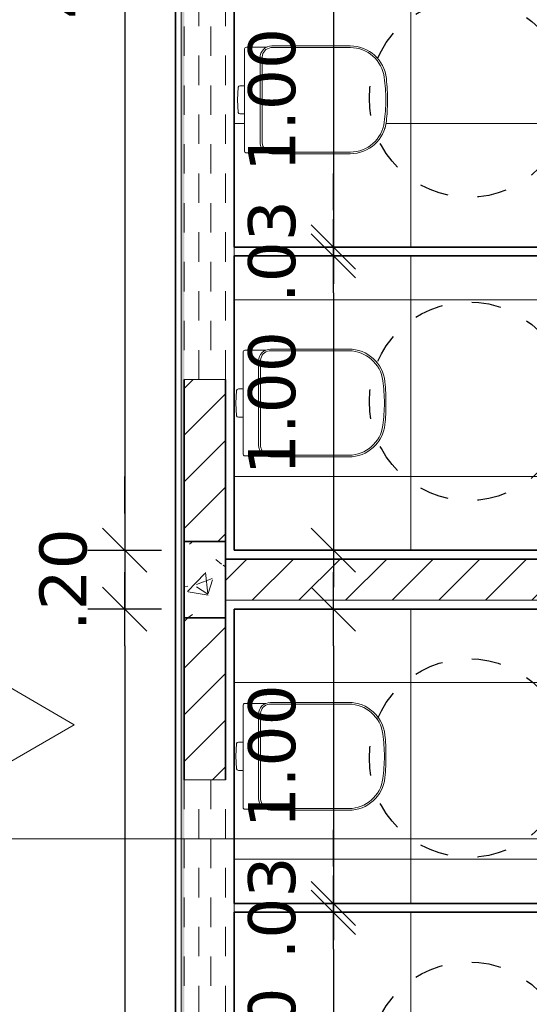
# Model space of a CAD drawing. Header units: millimetres. Extents: x -109 to 627, y -178 to 173.
# Tile 101 of 178: x 318.5 to 320.23, y -153.1 to -149.75. Entities that reach past the tile are written whole.
import ezdxf

# ---------------------------------------------------------------- set-up
doc = ezdxf.new("R2010")
doc.units = ezdxf.units.MM
doc.linetypes.add('ACAD_ISO03W100', pattern=[30, 12, -18])
doc.linetypes.add('Traço Curto', pattern=[0.0015300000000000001, 0.001, -0.0005300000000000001])
for name, color, linetype, lineweight in [('ARQ - ALVENARIA - OSSO', 2, 'Continuous', 35), ('ARQ - COTA_NÍVEL', 2, 'Continuous', 5), ('ARQ - DIVISORIA', 3, 'Continuous', 35), ('ARQ - JANELA', 2, 'Traço Curto', 5), ('ARQ - PAREDE VISTA', 4, 'Continuous', 9), ('ARQ - PAREDES_HACHURA', 9, 'Continuous', 35), ('ARQ - PAREDES_REVESTIMENTO', 3, 'Continuous', 35), ('ARQ - PILAR', 4, 'Continuous', 15), ('ARQ - PISO_HACHURA_SUPERFICIE', 9, 'Continuous', 5), ('ARQ - SIMBOLO_CORTE', 2, 'Continuous', 5), ('Equipamentos hidráulicos', 2, 'Continuous', 5)]:
    doc.layers.add(name, color=color, linetype=linetype, lineweight=lineweight)
doc.styles.add('FNDE Texto Cota 0100', font='verdana.ttf', dxfattribs={"height": 0.16})
doc.dimstyles.new('FNDE 1-0100', dxfattribs={"dimscale": 2.5, "dimtxt": 0.16, "dimasz": 0.05, "dimexe": 0.15, "dimexo": 0.15, "dimgap": 0.05, "dimtad": 1, "dimzin": 4, "dimdsep": 46, "dimtxsty": 'FNDE Texto Cota 0100', "dimblk": 'tic', "dimcen": 0.15, "dimdle": 0.15, "dimse1": 1, "dimse2": 1, "dimclrd": 251, "dimclre": 251, "dimclrt": 256, "dimaunit": 1, "dimadec": 3, "dimazin": 0, "dimtfac": 1, "dimtix": 1, "dimtmove": 2, "dimatfit": 3, "dimldrblk": 'tic', "dimfxl": 0.15, "dimtvp": 1, "dimtolj": 1, "dimtzin": 0, "dimarcsym": 0})
pattern_1 = [(45, (316.1256538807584, -147.1297512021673), (-0.07917545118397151, 0.07917545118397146), [])]

# ---------------------------------------------------------------- blocks, each defined once
blk = doc.blocks.new('Deca_Bacia Sanitaria Convencional Quadra_P_21 - P_21_Branco Gelo GE17-6219398-NÍVEL 1')
at = {"layer": 'Equipamentos hidráulicos'}
for p, q in [((3.208590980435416, -5.448609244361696), (3.136205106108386, -5.448609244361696)), ((3.132334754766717, -5.454218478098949), (3.132334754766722, -5.580116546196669)), ((3.110028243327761, -5.584875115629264), (3.107669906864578, -5.627928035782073)), ((3.132334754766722, -5.580116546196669), (3.116118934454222, -5.580116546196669)), ((3.132333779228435, -5.675739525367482), (3.132333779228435, -5.58011654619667)), ((3.107669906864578, -5.627928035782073), (3.110028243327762, -5.670980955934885)), ((3.116118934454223, -5.675739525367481), (3.132334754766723, -5.675739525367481)), ((3.132334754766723, -5.675739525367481), (3.13233475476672, -5.8016375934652)), ((3.138334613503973, -5.807637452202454), (3.208808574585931, -5.807637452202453))]:
    blk.add_line(p, q, dxfattribs=at)
for centre, radius, start, end in [((3.138334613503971, -5.454218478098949), 0.005999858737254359, 110.7889248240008, 180), ((3.494569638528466, -5.567928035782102), 0.1198788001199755, 31.51055371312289, 32.11174935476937), ((3.494569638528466, -5.567928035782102), 0.1198788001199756, 15.9421362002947, 19.02476090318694), ((3.116118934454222, -5.586393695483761), 0.006277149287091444, 90, 165.9999999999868), ((3.116118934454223, -5.66946237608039), 0.006277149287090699, 193.9999999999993, 269.9999999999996), ((3.138334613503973, -5.801637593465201), 0.005999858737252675, 179.9999999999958, 269.9999999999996)]:
    blk.add_arc(centre, radius, start, end, dxfattribs=at)
blk = doc.blocks.new('Deca_Shared_Assento_P_21 - AP_215_Branco Gelo GE17-6219380-NÍVEL 1')
at = {"layer": 'Equipamentos hidráulicos'}
for p, q in [((3.221139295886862, -5.450706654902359), (3.491569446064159, -5.450706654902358)), ((3.224783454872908, -5.445084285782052), (3.491340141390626, -5.445084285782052)), ((3.184704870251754, -5.771006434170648), (3.184704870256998, -5.485190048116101)), ((3.191803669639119, -5.482289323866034), (3.19180366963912, -5.773879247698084)), ((3.221139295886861, -5.80546191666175), (3.491569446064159, -5.80546191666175)), ((3.491321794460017, -5.811084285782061), (3.224811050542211, -5.811084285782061))]:
    blk.add_line(p, q, dxfattribs=at)
for centre, radius, start, end in [((3.224704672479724, -5.485084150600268), 0.03999994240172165, 89.88715229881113, 180.1516874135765), ((3.225342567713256, -5.484026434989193), 0.03358385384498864, 97.18985239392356, 177.035076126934), ((3.491593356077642, -5.568084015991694), 0.1229999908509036, 5.804606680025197, 90.1179523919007), ((3.491227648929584, -5.567458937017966), 0.1167360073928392, 7.454895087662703, 89.83226471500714), ((2.939232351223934, -5.639688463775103), 0.6734369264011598, 0.9873282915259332, 7.454895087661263), ((2.914709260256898, -5.628084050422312), 0.7029956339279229, 0.4218972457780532, 5.914510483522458), ((2.939232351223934, -5.616480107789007), 0.6734369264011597, 352.5451049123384, 359.0126717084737), ((2.914709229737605, -5.62808446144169), 0.7029956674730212, 354.0838877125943, 0.4219307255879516), ((3.491593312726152, -5.688084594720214), 0.1229999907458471, 269.8735214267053, 354.1862847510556), ((3.491227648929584, -5.688709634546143), 0.1167360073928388, 270.1677352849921, 352.5451049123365), ((3.224704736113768, -5.771084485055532), 0.03999994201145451, 179.8882001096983, 270.1522846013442), ((3.225342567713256, -5.772142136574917), 0.03358385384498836, 182.9649238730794, 262.8101476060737)]:
    blk.add_arc(centre, radius, start, end, dxfattribs=at)
blk = doc.blocks.new('JANELA BASCULANTE PRÁTICA DE REVIT - JANELA AÇO E VIDRO BASCULANTE 300X60-6372257-NÍVEL 1')
at = {"layer": 'ARQ - JANELA'}
for p, q in [((1.499999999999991, 0.07000000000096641), (-1.500000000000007, 0.07000000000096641)), ((-1.500000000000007, 0.07000000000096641), (-1.500000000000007, 0.02000000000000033)), ((1.499999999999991, 0.02000000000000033), (1.499999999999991, 0.07000000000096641)), ((-1.500000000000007, -0.02000000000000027), (-1.500000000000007, 0.01999999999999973)), ((-1.500000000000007, 0.01999999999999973), (1.499999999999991, 0.01999999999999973)), ((1.499999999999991, 0.01999999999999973), (1.499999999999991, -0.02000000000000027)), ((-1.500000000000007, -0.01999999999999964), (-1.500000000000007, -0.07)), ((1.499999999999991, -0.02000000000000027), (-1.500000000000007, -0.02000000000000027)), ((1.499999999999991, -0.07), (1.499999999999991, -0.01999999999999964)), ((-1.500000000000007, -0.07), (1.499999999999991, -0.07))]:
    blk.add_line(p, q, dxfattribs=at)
blk = doc.blocks.new('Deca_Bacia Sanitaria Convencional Quadra_P_21 - P_21_Branco Gelo GE17-6407791-NÍVEL 1')
at = {"layer": 'Equipamentos hidráulicos'}
for p, q in [((3.138334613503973, -4.248218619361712), (3.208808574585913, -4.248218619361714)), ((3.132334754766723, -4.380116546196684), (3.13233475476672, -4.254218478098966)), ((3.116118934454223, -4.380116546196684), (3.132334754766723, -4.380116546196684)), ((3.132333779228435, -4.380116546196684), (3.132333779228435, -4.475739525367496)), ((3.107669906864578, -4.427928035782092), (3.110028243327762, -4.38487511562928)), ((3.110028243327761, -4.470980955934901), (3.107669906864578, -4.427928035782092)), ((3.132334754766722, -4.475739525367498), (3.116118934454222, -4.475739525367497)), ((3.132334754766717, -4.601637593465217), (3.132334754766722, -4.475739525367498)), ((3.208590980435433, -4.607246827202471), (3.136205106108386, -4.607246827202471))]:
    blk.add_line(p, q, dxfattribs=at)
for centre, radius, start, end in [((3.138334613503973, -4.254218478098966), 0.005999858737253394, 90, 180), ((3.116118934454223, -4.386393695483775), 0.006277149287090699, 90, 166.0000000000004), ((3.116118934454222, -4.469462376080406), 0.006277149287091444, 193.999999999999, 269.9999999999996), ((3.494569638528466, -4.487928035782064), 0.1198788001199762, 340.975239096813, 344.0578638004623), ((3.494569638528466, -4.487928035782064), 0.1198788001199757, 327.8882506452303, 328.4894462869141), ((3.138334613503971, -4.601637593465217), 0.005999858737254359, 180, 249.2110751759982)]:
    blk.add_arc(centre, radius, start, end, dxfattribs=at)
blk = doc.blocks.new('Deca_Shared_Assento_P_21 - AP_215_Branco Gelo GE17-6407792-NÍVEL 1')
at = {"layer": 'Equipamentos hidráulicos'}
for p, q in [((3.491321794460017, -4.244771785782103), (3.224811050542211, -4.244771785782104)), ((3.221139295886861, -4.250394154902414), (3.491569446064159, -4.250394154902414)), ((3.184704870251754, -4.284849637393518), (3.184704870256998, -4.570666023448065)), ((3.191803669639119, -4.573566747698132), (3.19180366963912, -4.281976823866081)), ((3.221139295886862, -4.605149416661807), (3.491569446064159, -4.605149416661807)), ((3.224783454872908, -4.610771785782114), (3.491340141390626, -4.610771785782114))]:
    blk.add_line(p, q, dxfattribs=at)
for centre, radius, start, end in [((3.224704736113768, -4.284771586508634), 0.03999994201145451, 89.84771539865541, 180.1117998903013), ((3.491593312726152, -4.36777147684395), 0.1229999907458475, 5.813715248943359, 90.12647857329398), ((3.225342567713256, -4.283713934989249), 0.03358385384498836, 97.18985239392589, 177.0350761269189), ((3.491227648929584, -4.367146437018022), 0.1167360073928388, 7.454895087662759, 89.83226471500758), ((2.939232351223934, -4.439375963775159), 0.6734369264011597, 0.9873282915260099, 7.454895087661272), ((2.914709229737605, -4.427771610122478), 0.7029956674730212, 359.5780692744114, 5.916112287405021), ((2.939232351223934, -4.416167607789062), 0.6734369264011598, 352.5451049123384, 359.0126717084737), ((2.914709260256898, -4.427772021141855), 0.702995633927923, 354.0854895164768, 359.5781027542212), ((3.491593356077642, -4.487772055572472), 0.1229999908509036, 269.8820476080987, 354.1953933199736), ((3.491227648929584, -4.4883971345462), 0.1167360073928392, 270.1677352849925, 352.5451049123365), ((3.224704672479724, -4.570771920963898), 0.03999994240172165, 179.8483125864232, 270.1128477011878), ((3.225342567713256, -4.571829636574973), 0.03358385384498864, 182.9649238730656, 262.810147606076)]:
    blk.add_arc(centre, radius, start, end, dxfattribs=at)
blk = doc.blocks.new('Elevação - Nome da Vista e Número do Detalhe 01-790552-NÍVEL 1')
at = {"layer": 'ARQ - COTA_NÍVEL'}
for p, q in [((8.475416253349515e-05, 0.007484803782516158), (-0.00474392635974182, -0.0008787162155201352)), ((0.004913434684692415, -0.0008787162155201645), (8.475416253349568e-05, 0.007484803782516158)), ((-0.00474392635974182, -0.0008787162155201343), (0.004913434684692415, -0.0008787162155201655))]:
    blk.add_line(p, q, dxfattribs=at)
blk = doc.blocks.new('tic')
at = {"color": 251}
for p, q in [((0, -1.000000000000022), (0, 0.9999999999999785)), ((-1.000000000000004, 0), (0.9999999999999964, 0))]:
    blk.add_line(p, q, dxfattribs=at)
blk.add_line((-0.6000000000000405, -0.600000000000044), (0.6000000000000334, 0.600000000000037))
blk = doc.blocks.new('*D400')
at = {"color": 251, "lineweight": -2, "transparency": 16777216}
blk.add_line((318.8549818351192, -147.5825943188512), (318.8549818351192, -151.4315325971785), dxfattribs=at)
at = {"layer": 'Defpoints', "color": 0, "transparency": 16777216}
for p in [(319.22720791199, -147.4575943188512), (318.8549818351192, -151.5565325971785), (319.22720791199, -151.5565325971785)]:
    blk.add_point(p, dxfattribs=at)
at = {"color": 251, "lineweight": -2, "transparency": 16777216, "xscale": 0.125, "yscale": 0.125, "zscale": 0.125}
for p, rotation in [((318.8549818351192, -147.4575943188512), 90), ((318.8549818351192, -151.5565325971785), 270)]:
    blk.add_blockref('tic', p, dxfattribs=dict(at, rotation=rotation))
at = {"transparency": 16777216, "insert": (318.6467044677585, -149.5070634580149), "char_height": 0.16, "attachment_point": 5, "rotation": 90, "style": 'FNDE Texto Cota 0100'}
blk.add_mtext('\\A1;4.10', dxfattribs=at)
blk = doc.blocks.new('*D401')
at = {"color": 251, "lineweight": -2, "transparency": 16777216}
for p, q in [((318.8549818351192, -151.4315325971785), (318.8549818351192, -151.3065325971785)), ((318.8549818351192, -151.5565325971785), (318.8549818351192, -151.7564808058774)), ((318.8549818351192, -151.8814808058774), (318.8549818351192, -152.0064808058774))]:
    blk.add_line(p, q, dxfattribs=at)
at = {"layer": 'Defpoints', "color": 0, "transparency": 16777216}
for p in [(319.22720791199, -151.5565325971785), (318.8549818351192, -151.7564808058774), (319.22720791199, -151.7564808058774)]:
    blk.add_point(p, dxfattribs=at)
at = {"color": 251, "lineweight": -2, "transparency": 16777216, "xscale": 0.125, "yscale": 0.125, "zscale": 0.125}
for p, rotation in [((318.8549818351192, -151.5565325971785), 270), ((318.8549818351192, -151.7564808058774), 90)]:
    blk.add_blockref('tic', p, dxfattribs=dict(at, rotation=rotation))
at = {"transparency": 16777216, "insert": (318.6466507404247, -151.656506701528), "char_height": 0.16, "attachment_point": 5, "rotation": 90, "style": 'FNDE Texto Cota 0100'}
blk.add_mtext('\\A1;.20', dxfattribs=at)
blk = doc.blocks.new('*D402')
at = {"color": 251, "lineweight": -2, "transparency": 16777216}
blk.add_line((318.8549818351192, -151.8814808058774), (318.8549818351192, -155.7304190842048), dxfattribs=at)
at = {"layer": 'Defpoints', "color": 0, "transparency": 16777216}
for p in [(319.22720791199, -151.7564808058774), (318.8549818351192, -155.8554190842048), (319.22720791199, -155.8554190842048)]:
    blk.add_point(p, dxfattribs=at)
at = {"color": 251, "lineweight": -2, "transparency": 16777216, "xscale": 0.125, "yscale": 0.125, "zscale": 0.125}
for p, rotation in [((318.8549818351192, -151.7564808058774), 90), ((318.8549818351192, -155.8554190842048), 270)]:
    blk.add_blockref('tic', p, dxfattribs=dict(at, rotation=rotation))
at = {"transparency": 16777216, "insert": (318.6467044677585, -153.8059499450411), "char_height": 0.16, "attachment_point": 5, "rotation": 90, "style": 'FNDE Texto Cota 0100'}
blk.add_mtext('\\A1;4.10', dxfattribs=at)
blk = doc.blocks.new('*D408')
at = {"color": 251, "lineweight": -2, "transparency": 16777216}
blk.add_line((318.330117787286, -173.1259132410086), (318.330117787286, -129.9871519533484), dxfattribs=at)
at = {"layer": 'Defpoints', "color": 0, "transparency": 16777216}
for p in [(318.330117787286, -129.8621519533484), (319.0272597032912, -129.8621519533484), (319.0272597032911, -173.2509132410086)]:
    blk.add_point(p, dxfattribs=at)
at = {"color": 251, "lineweight": -2, "transparency": 16777216, "xscale": 0.125, "yscale": 0.125, "zscale": 0.125}
for p, rotation in [((318.330117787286, -129.8621519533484), 90), ((318.330117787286, -173.2509132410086), 270)]:
    blk.add_blockref('tic', p, dxfattribs=dict(at, rotation=rotation))
at = {"transparency": 16777216, "insert": (318.1217866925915, -151.5565325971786), "char_height": 0.16, "attachment_point": 5, "rotation": 90, "style": 'FNDE Texto Cota 0100'}
blk.add_mtext('\\A1;43.39', dxfattribs=at)
blk = doc.blocks.new('*D425')
at = {"color": 251, "lineweight": -2, "transparency": 16777216}
for p, q in [((319.5637793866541, -149.3720660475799), (319.5637793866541, -149.2470660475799)), ((319.5637793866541, -149.4970660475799), (319.5637793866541, -149.5270582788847)), ((319.5637793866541, -149.6520582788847), (319.5637793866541, -149.7770582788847))]:
    blk.add_line(p, q, dxfattribs=at)
at = {"layer": 'Defpoints', "color": 0, "transparency": 16777216}
for p in [(319.22720791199, -149.4970660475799), (319.22720791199, -149.5270582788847), (319.5637793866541, -149.5270582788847)]:
    blk.add_point(p, dxfattribs=at)
at = {"color": 251, "lineweight": -2, "transparency": 16777216, "xscale": 0.125, "yscale": 0.125, "zscale": 0.125}
for p, rotation in [((319.5637793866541, -149.4970660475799), 270), ((319.5637793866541, -149.5270582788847), 90)]:
    blk.add_blockref('tic', p, dxfattribs=dict(at, rotation=rotation))
at = {"transparency": 16777216, "insert": (319.3554482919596, -149.5120621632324), "char_height": 0.16, "attachment_point": 5, "rotation": 90, "style": 'FNDE Texto Cota 0100'}
blk.add_mtext('\\A1;.03', dxfattribs=at)
blk = doc.blocks.new('*D426')
at = {"color": 251, "lineweight": -2, "transparency": 16777216}
blk.add_line((319.5637793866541, -149.6520582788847), (319.5637793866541, -150.4017993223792), dxfattribs=at)
at = {"layer": 'Defpoints', "color": 0, "transparency": 16777216}
for p in [(319.22720791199, -149.5270582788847), (319.22720791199, -150.5267993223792), (319.5637793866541, -150.5267993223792)]:
    blk.add_point(p, dxfattribs=at)
at = {"color": 251, "lineweight": -2, "transparency": 16777216, "xscale": 0.125, "yscale": 0.125, "zscale": 0.125}
for p, rotation in [((319.5637793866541, -149.5270582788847), 90), ((319.5637793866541, -150.5267993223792), 270)]:
    blk.add_blockref('tic', p, dxfattribs=dict(at, rotation=rotation))
at = {"transparency": 16777216, "insert": (319.3555020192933, -150.026928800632), "char_height": 0.16, "attachment_point": 5, "rotation": 90, "style": 'FNDE Texto Cota 0100'}
blk.add_mtext('\\A1;1.00', dxfattribs=at)
blk = doc.blocks.new('*D427')
at = {"color": 251, "lineweight": -2, "transparency": 16777216}
for p, q in [((319.5637793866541, -150.4017993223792), (319.5637793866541, -150.2767993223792)), ((319.5637793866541, -150.5267993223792), (319.5637793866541, -150.556791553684)), ((319.5637793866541, -150.681791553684), (319.5637793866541, -150.806791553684))]:
    blk.add_line(p, q, dxfattribs=at)
at = {"layer": 'Defpoints', "color": 0, "transparency": 16777216}
for p in [(319.22720791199, -150.5267993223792), (319.22720791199, -150.556791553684), (319.5637793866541, -150.556791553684)]:
    blk.add_point(p, dxfattribs=at)
at = {"color": 251, "lineweight": -2, "transparency": 16777216, "xscale": 0.125, "yscale": 0.125, "zscale": 0.125}
for p, rotation in [((319.5637793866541, -150.5267993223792), 270), ((319.5637793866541, -150.556791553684), 90)]:
    blk.add_blockref('tic', p, dxfattribs=dict(at, rotation=rotation))
at = {"transparency": 16777216, "insert": (319.3554482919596, -150.5417954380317), "char_height": 0.16, "attachment_point": 5, "rotation": 90, "style": 'FNDE Texto Cota 0100'}
blk.add_mtext('\\A1;.03', dxfattribs=at)
blk = doc.blocks.new('*D428')
at = {"color": 251, "lineweight": -2, "transparency": 16777216}
blk.add_line((319.5637793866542, -150.681791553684), (319.5637793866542, -151.4315325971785), dxfattribs=at)
at = {"layer": 'Defpoints', "color": 0, "transparency": 16777216}
for p in [(319.22720791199, -150.556791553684), (319.22720791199, -151.5565325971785), (319.5637793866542, -151.5565325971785)]:
    blk.add_point(p, dxfattribs=at)
at = {"color": 251, "lineweight": -2, "transparency": 16777216, "xscale": 0.125, "yscale": 0.125, "zscale": 0.125}
for p, rotation in [((319.5637793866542, -150.556791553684), 90), ((319.5637793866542, -151.5565325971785), 270)]:
    blk.add_blockref('tic', p, dxfattribs=dict(at, rotation=rotation))
at = {"transparency": 16777216, "insert": (319.3555020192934, -151.0566620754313), "char_height": 0.16, "attachment_point": 5, "rotation": 90, "style": 'FNDE Texto Cota 0100'}
blk.add_mtext('\\A1;1.00', dxfattribs=at)
blk = doc.blocks.new('*D429')
at = {"color": 251, "lineweight": -2, "transparency": 16777216}
blk.add_line((319.5637793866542, -151.8814808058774), (319.5637793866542, -152.6312218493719), dxfattribs=at)
at = {"layer": 'Defpoints', "color": 0, "transparency": 16777216}
for p in [(319.22720791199, -151.7564808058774), (319.22720791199, -152.7562218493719), (319.5637793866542, -152.7562218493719)]:
    blk.add_point(p, dxfattribs=at)
at = {"color": 251, "lineweight": -2, "transparency": 16777216, "xscale": 0.125, "yscale": 0.125, "zscale": 0.125}
for p, rotation in [((319.5637793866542, -151.7564808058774), 90), ((319.5637793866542, -152.7562218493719), 270)]:
    blk.add_blockref('tic', p, dxfattribs=dict(at, rotation=rotation))
at = {"transparency": 16777216, "insert": (319.3555020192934, -152.2563513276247), "char_height": 0.16, "attachment_point": 5, "rotation": 90, "style": 'FNDE Texto Cota 0100'}
blk.add_mtext('\\A1;1.00', dxfattribs=at)
blk = doc.blocks.new('*D430')
at = {"color": 251, "lineweight": -2, "transparency": 16777216}
for p, q in [((319.5637793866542, -152.6312218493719), (319.5637793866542, -152.5062218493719)), ((319.5637793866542, -152.7562218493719), (319.5637793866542, -152.7862140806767)), ((319.5637793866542, -152.9112140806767), (319.5637793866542, -153.0362140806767))]:
    blk.add_line(p, q, dxfattribs=at)
at = {"layer": 'Defpoints', "color": 0, "transparency": 16777216}
for p in [(319.22720791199, -152.7562218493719), (319.22720791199, -152.7862140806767), (319.5637793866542, -152.7862140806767)]:
    blk.add_point(p, dxfattribs=at)
at = {"color": 251, "lineweight": -2, "transparency": 16777216, "xscale": 0.125, "yscale": 0.125, "zscale": 0.125}
for p, rotation in [((319.5637793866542, -152.7562218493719), 270), ((319.5637793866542, -152.7862140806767), 90)]:
    blk.add_blockref('tic', p, dxfattribs=dict(at, rotation=rotation))
at = {"transparency": 16777216, "insert": (319.3554482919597, -152.7712179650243), "char_height": 0.16, "attachment_point": 5, "rotation": 90, "style": 'FNDE Texto Cota 0100'}
blk.add_mtext('\\A1;.03', dxfattribs=at)
blk = doc.blocks.new('*D431')
at = {"color": 251, "lineweight": -2, "transparency": 16777216}
blk.add_line((319.5637793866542, -152.9112140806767), (319.5637793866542, -153.6609551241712), dxfattribs=at)
at = {"layer": 'Defpoints', "color": 0, "transparency": 16777216}
for p in [(319.22720791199, -152.7862140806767), (319.22720791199, -153.7859551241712), (319.5637793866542, -153.7859551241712)]:
    blk.add_point(p, dxfattribs=at)
at = {"color": 251, "lineweight": -2, "transparency": 16777216, "xscale": 0.125, "yscale": 0.125, "zscale": 0.125}
for p, rotation in [((319.5637793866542, -152.7862140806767), 90), ((319.5637793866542, -153.7859551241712), 270)]:
    blk.add_blockref('tic', p, dxfattribs=dict(at, rotation=rotation))
at = {"transparency": 16777216, "insert": (319.3555020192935, -153.286084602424), "char_height": 0.16, "attachment_point": 5, "rotation": 90, "style": 'FNDE Texto Cota 0100'}
blk.add_mtext('\\A1;1.00', dxfattribs=at)

msp = doc.modelspace()

# ---------------------------------------------------------------- hatches: boundary and pattern name
at = {"layer": 'ARQ - PAREDES_HACHURA'}
h = msp.add_hatch(color=256, dxfattribs=at)
h.paths.add_polyline_path([(319.0572519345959, -173.2209210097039), (319.0572519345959, -172.5310996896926), (319.0472545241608, -172.5310996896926), (319.0472545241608, -173.2209210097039)], flags=0)
h.paths.add_polyline_path([(319.0572519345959, -169.5318963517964), (319.0572519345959, -168.1722485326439), (319.0472545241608, -168.1722485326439), (319.0472545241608, -169.5318963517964)], flags=0)
h.paths.add_polyline_path([(319.0572519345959, -165.1726891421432), (319.0571667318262, -163.9330102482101), (319.0472545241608, -163.9333267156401), (319.0472545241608, -165.1726891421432)], flags=0)
h.paths.add_polyline_path([(319.0472545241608, -160.9337871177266), (319.0572519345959, -160.9337871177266), (319.0572519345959, -159.5750570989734), (319.0472545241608, -159.5750570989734), (319.0472545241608, -160.3842460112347)], flags=0)
h.paths.add_polyline_path([(319.0572519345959, -156.57583396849), (319.0572519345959, -155.8854113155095), (319.0572519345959, -146.7377967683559), (319.0472545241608, -146.7377967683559), (319.0472545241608, -156.57583396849)], flags=0)
h.paths.add_polyline_path([(319.0572519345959, -143.7375855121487), (319.0572519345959, -142.3779376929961), (319.0472545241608, -142.3779376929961), (319.0472545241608, -143.7375855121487)], flags=0)
h.paths.add_polyline_path([(319.0472545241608, -139.3796866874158), (319.0572519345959, -139.3796866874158), (319.0572519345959, -138.6898653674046), (319.0472545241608, -138.6898653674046), (319.0472545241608, -138.8598213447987)], flags=0)
h = msp.add_hatch(dxfattribs=at)
h.set_pattern_fill('FP_6', color=256, scale=0.9997410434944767, style=0, pattern_type=2)
h.set_pattern_definition(pattern_1)
h.paths.add_polyline_path([(319.0572519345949, -151.5265403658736), (319.197215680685, -151.5265403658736), (319.197215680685, -150.9766827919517), (319.0572519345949, -150.9766827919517)], flags=0)
h.paths.add_polyline_path([(319.0572519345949, -147.9774596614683), (319.197215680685, -147.9774596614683), (319.197215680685, -147.4276020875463), (319.0572519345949, -147.4276020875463)], flags=0)
h = msp.add_hatch(dxfattribs=at)
h.set_pattern_fill('FP_6', color=256, scale=0.9997410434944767, style=0, pattern_type=2)
h.set_pattern_definition(pattern_1)
h.paths.add_polyline_path([(319.1972156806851, -151.7264885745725), (322.096464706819, -151.7264885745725), (322.096464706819, -151.5865248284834), (319.1972156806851, -151.5865248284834), (319.1972156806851, -151.726038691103)], flags=0)
h = msp.add_hatch(dxfattribs=at)
h.set_pattern_fill('FP_6', color=256, scale=0.9997410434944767, style=0, pattern_type=2)
h.set_pattern_definition(pattern_1)
h.paths.add_polyline_path([(319.0812933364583, -155.8854113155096), (319.1972156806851, -155.8854113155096), (319.1972156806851, -155.3355537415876), (319.0572519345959, -155.3355537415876), (319.0572519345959, -155.8854113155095)], flags=0)
h.paths.add_polyline_path([(319.0572519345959, -152.3363306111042), (319.1972156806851, -152.3363306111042), (319.1972156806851, -151.7864730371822), (319.0572519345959, -151.7864730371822)], flags=0)
at = {"layer": 'ARQ - PILAR'}
h = msp.add_hatch(dxfattribs=at)
h.set_pattern_fill('FP_1', color=256, scale=0.9997410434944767, style=0, pattern_type=2)
h.set_pattern_definition([(49.99999999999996, (316.1256538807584, -147.1297512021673), (0.5462905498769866, -0.04729538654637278), [0.05698523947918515, -0.6288371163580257]), (355, (316.1256538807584, -147.1297512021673), (-0.1054013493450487, 0.5732220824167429), [0.04598808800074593, -0.5028697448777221]), (100.451, (316.171641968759, -147.1337501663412), (0.4408404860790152, 0.5255719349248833), [0.04898731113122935, -0.5338617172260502]), (46.184, (316.1256538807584, -146.9777905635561), (0.8129122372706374, -0.1260280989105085), [0.08597772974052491, -0.9427558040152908]), (96.63599999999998, (316.1936362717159, -146.9877879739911), (0.7118101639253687, 0.7420596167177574), [0.07298109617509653, -0.8007925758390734]), (351.184, (316.1256538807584, -146.9777905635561), (0.7120447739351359, 0.7424237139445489), [0.0689821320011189, -0.7538047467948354]), (21, (316.2016342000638, -147.0157807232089), (0.4548672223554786, -0.3062123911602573), [0.05698523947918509, -0.628837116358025]), (326, (316.2016342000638, -147.0157807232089), (0.1857174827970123, 0.5524509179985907), [0.04598808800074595, -0.5028697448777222]), (71.45100000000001, (316.2396243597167, -147.0407742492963), (0.6403701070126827, 0.2459518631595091), [0.04898731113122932, -0.5338617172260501]), (37.49999999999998, (316.1256538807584, -147.1297512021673), (0.00920361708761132, 0.2540508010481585), [0.02499352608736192, -0.4718777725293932, 0.02499352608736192, -0.4848744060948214, -0.5048692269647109]), (37.49999999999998, (316.1256538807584, -147.1297512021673), (0.00920361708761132, 0.2540508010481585), [-1.006739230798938, 0.02499352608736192, -0.4798757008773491]), (7.49999999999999, (316.1256538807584, -147.1297512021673), (0.2004088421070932, 0.3006603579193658), [0.02499352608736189, -0.2659311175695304, 0.02499352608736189, -0.4598808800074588, -0.1919502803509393]), (7.49999999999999, (316.1256538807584, -147.1297512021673), (0.2004088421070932, 0.3006603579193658), [-0.7757990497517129, 0.02499352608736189, -0.1669567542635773]), (327.5, (315.9556979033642, -147.1297512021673), (0.4063776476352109, -0.0170731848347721), [0.02499352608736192, -0.1649572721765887, 0.02499352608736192, -0.5688526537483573, -0.7887956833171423]), (327.5, (315.9556979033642, -147.1297512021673), (0.4063776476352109, -0.0170731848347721), [-0.7847967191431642, 0.02499352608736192, -0.7638021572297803]), (317.5, (315.8797175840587, -147.1297512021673), (0.4438836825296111, 0.07598815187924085), [0.02499352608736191, -0.2229422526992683, 0.02499352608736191, -0.3699041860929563, -0.559854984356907]), (317.5, (315.8797175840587, -147.1297512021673), (0.4438836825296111, 0.07598815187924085), [-0.6418337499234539, 0.02499352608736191, -0.5348614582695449])])
h.paths.add_polyline_path([(319.1972156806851, -151.7864730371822), (319.197215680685, -151.5265403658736), (319.0572519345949, -151.5265403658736), (319.0572519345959, -151.7864730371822), (319.0812933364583, -151.7864730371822)], flags=0)
at = {"layer": 'ARQ - PISO_HACHURA_SUPERFICIE'}
h = msp.add_hatch(dxfattribs=at)
h.set_pattern_fill('FP_5', color=256, scale=0.9997410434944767, style=0, pattern_type=2)
h.set_pattern_definition([(0, (322.2260737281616, -149.5071354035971), (0, 0.5998446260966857), []), (90, (322.2260737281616, -149.5071354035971), (-0.5998446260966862, 3.672989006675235e-17), [])])
h.paths.add_polyline_path([(319.2272079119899, -151.5565325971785), (321.2266899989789, -151.5556756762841), (321.2266899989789, -150.556791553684), (319.2272079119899, -150.556791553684), (319.2272079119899, -151.5265403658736)], flags=0)
h.paths.add_polyline_path([(319.3496022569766, -151.2394584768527), (319.3406760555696, -151.2384675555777), (319.3321961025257, -151.235934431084), (319.2610468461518, -151.235934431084), (319.2571774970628, -151.2303266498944), (319.2571774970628, -151.1044611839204), (319.2382806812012, -151.1038576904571), (319.2348767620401, -151.0997038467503), (319.2325190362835, -151.0566620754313), (319.2348767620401, -151.0136203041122), (319.2395897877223, -151.0090156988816), (319.2409658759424, -151.0088629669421), (319.2571774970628, -151.0088629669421), (319.2573818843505, -150.8814450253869), (319.2616233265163, -150.8772035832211), (319.2631758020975, -150.8769991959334), (319.3336315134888, -150.8769991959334), (319.3407030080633, -150.8745380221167), (319.3496298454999, -150.8735532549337), (319.6229367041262, -150.8743839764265), (319.6459368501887, -150.8771671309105), (319.6740309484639, -150.8879242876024), (319.7008514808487, -150.9076925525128), (319.71989610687, -150.9308807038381), (319.7319934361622, -150.9547341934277), (319.7387082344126, -150.9844553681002), (319.741614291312, -151.0228216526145), (319.7422773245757, -151.0656879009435), (319.7413477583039, -151.0953487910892), (319.7385233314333, -151.1296180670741), (319.7320000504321, -151.1582593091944), (319.7183972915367, -151.1850916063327), (319.6986865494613, -151.2078181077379), (319.6740475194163, -151.225078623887), (319.6451763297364, -151.235934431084), (319.6160715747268, -151.2394584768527)], flags=0)
h.paths.add_polyline_path([(319.228081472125, -150.5267993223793), (321.2266899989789, -150.5267993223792), (321.2266899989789, -149.5270582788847), (319.2272079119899, -149.5270582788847), (319.2272079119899, -150.5267993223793)], flags=0)
h.paths.add_polyline_path([(319.3546009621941, -150.2097252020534), (319.3456747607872, -150.2087342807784), (319.3371948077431, -150.2062011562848), (319.2660455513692, -150.2062011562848), (319.2621762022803, -150.200593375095), (319.2621762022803, -150.0747279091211), (319.2432793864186, -150.0741244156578), (319.2398754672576, -150.069970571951), (319.237517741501, -150.026928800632), (319.2398754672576, -149.9838870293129), (319.2445884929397, -149.9792824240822), (319.2459645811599, -149.9791296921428), (319.2621762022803, -149.9791296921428), (319.2623805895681, -149.8517117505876), (319.2666220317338, -149.8474703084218), (319.2681745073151, -149.8472659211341), (319.3386302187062, -149.8472659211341), (319.3457017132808, -149.8448047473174), (319.3546285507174, -149.8438199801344), (319.6279354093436, -149.8446507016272), (319.6509355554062, -149.8474338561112), (319.6790296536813, -149.858191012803), (319.7058501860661, -149.8779592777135), (319.7248948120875, -149.9011474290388), (319.7369921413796, -149.9250009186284), (319.7437069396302, -149.9547220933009), (319.7466129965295, -149.9930883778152), (319.7472760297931, -150.0359546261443), (319.7456226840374, -150.0747279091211), (319.7435220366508, -150.0998847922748), (319.7369987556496, -150.128526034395), (319.7233959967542, -150.1553583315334), (319.7036852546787, -150.1780848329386), (319.6790462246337, -150.1953453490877), (319.6501750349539, -150.2062011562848), (319.6210702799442, -150.2097252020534)], flags=0)
h.paths.add_polyline_path([(319.2272079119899, -149.4970660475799), (321.2266899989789, -149.4970660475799), (321.2266899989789, -148.4973250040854), (319.2272079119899, -148.4973250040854), (319.2272079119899, -149.4906931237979)], flags=0)
h.paths.add_polyline_path([(319.5056962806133, -149.1799919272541), (319.3546009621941, -149.1799919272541), (319.3456747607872, -149.179001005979), (319.3371948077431, -149.1764678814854), (319.2660455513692, -149.1764678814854), (319.2621762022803, -149.1708601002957), (319.2621762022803, -149.0449946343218), (319.2432793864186, -149.0443911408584), (319.2398754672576, -149.0402372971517), (319.237517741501, -148.9971955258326), (319.2398754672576, -148.9541537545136), (319.2445884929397, -148.9495491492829), (319.2459645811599, -148.9493964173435), (319.2621762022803, -148.9493795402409), (319.2623805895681, -148.8219784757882), (319.2666220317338, -148.8177370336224), (319.2681745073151, -148.8175326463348), (319.3386302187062, -148.8175326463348), (319.3457017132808, -148.8150714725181), (319.3546285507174, -148.8140867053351), (319.6279354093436, -148.8149174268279), (319.6509355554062, -148.8177005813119), (319.6790296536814, -148.8284577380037), (319.7058501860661, -148.8482260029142), (319.7248948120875, -148.8714141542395), (319.7369921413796, -148.8952676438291), (319.7437069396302, -148.9249888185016), (319.7466129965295, -148.9633551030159), (319.7472760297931, -149.006221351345), (319.7456226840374, -149.0449946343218), (319.7435220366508, -149.0701515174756), (319.7369987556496, -149.0987927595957), (319.7233959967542, -149.1256250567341), (319.7036852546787, -149.1483515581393), (319.6790462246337, -149.1656120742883), (319.650175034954, -149.1764678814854), (319.6210702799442, -149.1799919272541)], flags=0)
h.paths.add_polyline_path([(319.9300992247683, -148.4673327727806), (321.2266899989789, -148.4673327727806), (321.2266899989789, -147.4575943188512), (319.2272079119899, -147.4575943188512), (319.2272079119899, -148.4673327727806)], flags=0)
h.paths.add_polyline_path([(319.6160899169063, -148.1502586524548), (319.3496022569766, -148.1502586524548), (319.3406760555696, -148.1492677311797), (319.3321961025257, -148.1467346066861), (319.2610468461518, -148.1467346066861), (319.2571774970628, -148.1411268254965), (319.2571774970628, -148.0152613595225), (319.2382806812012, -148.0146578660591), (319.2348767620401, -148.0105040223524), (319.2325190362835, -147.9674622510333), (319.2348767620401, -147.9244204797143), (319.2395897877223, -147.9198158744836), (319.2409658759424, -147.9196631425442), (319.2571774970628, -147.9196631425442), (319.2573818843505, -147.7922452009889), (319.2616233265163, -147.7880037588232), (319.2631758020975, -147.7877993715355), (319.3336315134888, -147.7877993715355), (319.3407030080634, -147.7853381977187), (319.3496298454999, -147.7843534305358), (319.6229367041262, -147.7851841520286), (319.6459368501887, -147.7879673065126), (319.6740309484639, -147.7987244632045), (319.7008514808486, -147.8184927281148), (319.71989610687, -147.8416808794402), (319.7322710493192, -147.8667523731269), (319.7387082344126, -147.8952555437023), (319.741614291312, -147.9336218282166), (319.7422773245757, -147.9764880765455), (319.74062397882, -148.0152613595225), (319.7385233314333, -148.0404182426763), (319.7320000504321, -148.0690594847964), (319.7183972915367, -148.0958917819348), (319.6986865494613, -148.1186182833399), (319.6740475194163, -148.135878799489), (319.6451763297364, -148.1467346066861), (319.6256873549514, -148.1490958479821)], flags=0)
h.paths.add_polyline_path([(324.3008937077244, -149.1321605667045), (324.3008937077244, -148.6822770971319), (324.3346349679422, -148.6822770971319), (324.3346349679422, -149.8069857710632), (325.2256541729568, -149.8069857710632), (325.2256541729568, -149.7569987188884), (325.2306528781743, -149.7569987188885), (325.2306528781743, -149.752000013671), (325.2156567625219, -149.752000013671), (325.2156567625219, -149.7370038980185), (324.4458561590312, -149.7370038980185), (324.4458561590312, -149.7020129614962), (325.2156567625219, -149.7020129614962), (325.2156567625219, -148.9022201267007), (325.2306528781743, -148.9022201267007), (325.2306528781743, -148.8872240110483), (325.2456489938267, -148.8872240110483), (325.2456489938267, -148.9022201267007), (325.2556464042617, -148.9022201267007), (325.2556464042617, -148.8572317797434), (325.2256541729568, -148.8572317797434), (325.2256541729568, -147.4575943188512), (321.2566822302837, -147.4580375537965), (321.2566822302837, -151.5565325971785), (322.096464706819, -151.5565325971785), (322.276418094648, -151.5565325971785), (322.276418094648, -149.1321605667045)])
h = msp.add_hatch(dxfattribs=at)
h.set_pattern_fill('FP_4', color=256, scale=0.9997410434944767, style=0, pattern_type=2)
h.set_pattern_definition([(0, (322.2260737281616, -153.8060218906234), (0, 0.5998446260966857), []), (90, (322.2260737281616, -153.8060218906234), (-0.5998446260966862, 3.672989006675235e-17), [])])
h.paths.add_polyline_path([(321.2266899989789, -155.8554190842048), (321.2266899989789, -154.8456806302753), (319.2272079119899, -154.8456806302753), (319.2272079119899, -155.8554190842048), (319.9300992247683, -155.8554190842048)])
h.paths.add_polyline_path([(319.6160715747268, -155.5286599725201), (319.3496298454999, -155.5286599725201), (319.3407030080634, -155.5276752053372), (319.3322210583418, -155.5252140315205), (319.2601766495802, -155.5244104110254), (319.2571774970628, -155.5192157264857), (319.2571774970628, -155.3933502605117), (319.2382806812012, -155.3927467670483), (319.2348767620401, -155.3885929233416), (319.2325190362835, -155.3455511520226), (319.2348767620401, -155.3025093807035), (319.2395897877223, -155.2979047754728), (319.2409658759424, -155.2977520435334), (319.2571774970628, -155.2977520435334), (319.2573516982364, -155.1704514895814), (319.2610468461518, -155.1662787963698), (319.3334139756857, -155.1662787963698), (319.3406760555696, -155.1637456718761), (319.3496022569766, -155.1627547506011), (319.6160899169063, -155.1627547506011), (319.645954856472, -155.1663731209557), (319.6740475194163, -155.1771346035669), (319.7009650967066, -155.1970222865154), (319.7183972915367, -155.2171216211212), (319.7326199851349, -155.2464991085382), (319.7386806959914, -155.2732860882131), (319.7413477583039, -155.3068644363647), (319.7422773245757, -155.3467195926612), (319.741614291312, -155.3793915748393), (319.7385233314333, -155.4188296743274), (319.7317730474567, -155.4479135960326), (319.7183865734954, -155.4743090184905), (319.6958621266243, -155.4990004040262), (319.6740309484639, -155.5142889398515), (319.6445490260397, -155.5252140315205), (319.6160899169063, -155.5286577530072)], flags=16)
h.paths.add_polyline_path([(321.2266899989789, -154.8156883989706), (321.2266899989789, -153.815947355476), (319.2272079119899, -153.8159473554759), (319.2272079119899, -154.8156883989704), (320.5776464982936, -154.8156883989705)])
h.paths.add_polyline_path([(319.3546285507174, -154.4989266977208), (319.3457017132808, -154.4979419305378), (319.3372197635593, -154.4954807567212), (319.2651753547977, -154.4946771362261), (319.2621762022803, -154.4894824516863), (319.2621762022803, -154.3636169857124), (319.2432793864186, -154.363013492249), (319.2398754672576, -154.3588596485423), (319.237517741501, -154.3158178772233), (319.2398754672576, -154.2727761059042), (319.2445884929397, -154.2681715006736), (319.2459645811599, -154.2680187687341), (319.2621762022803, -154.2680187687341), (319.2623504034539, -154.1407182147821), (319.2660455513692, -154.1365455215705), (319.3384126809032, -154.1365455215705), (319.3456747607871, -154.1340123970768), (319.3546009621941, -154.1330214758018), (319.6210886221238, -154.1330214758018), (319.6509535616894, -154.1366398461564), (319.6790462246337, -154.1474013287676), (319.7059638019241, -154.1672890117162), (319.7233959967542, -154.1873883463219), (319.7376186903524, -154.2167658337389), (319.7436794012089, -154.2435528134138), (319.7463464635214, -154.2771311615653), (319.7472760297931, -154.3169863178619), (319.7456391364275, -154.362515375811), (319.7435220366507, -154.389096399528), (319.7367717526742, -154.4181803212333), (319.723385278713, -154.4445757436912), (319.7036711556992, -154.4672990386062), (319.6790296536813, -154.4845556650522), (319.6495477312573, -154.4954807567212), (319.6210702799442, -154.4989266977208), (319.5056962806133, -154.4989266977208)], flags=16)
h.paths.add_polyline_path([(325.2556464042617, -154.4557816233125), (325.2556464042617, -154.4257893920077), (325.2456489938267, -154.4257893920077), (325.2456489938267, -154.4557816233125)])
h.paths.add_polyline_path([(321.2262489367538, -153.7859551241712), (321.2266899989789, -153.7859551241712), (321.2266899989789, -152.7862140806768), (319.2272079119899, -152.7862140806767), (319.2272079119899, -153.7859551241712), (321.1975713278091, -153.7859551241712)])
h.paths.add_polyline_path([(325.2556464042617, -153.5710107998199), (325.2556464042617, -153.5560146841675), (325.2456489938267, -153.5560146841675), (325.2456489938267, -153.5710107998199)])
h.paths.add_polyline_path([(319.3546285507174, -153.4691934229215), (319.3457017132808, -153.4682086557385), (319.3372197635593, -153.4657474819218), (319.2651753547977, -153.4649438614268), (319.2621762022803, -153.459749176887), (319.2621762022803, -153.3338837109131), (319.2432793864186, -153.3332802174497), (319.2398754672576, -153.329126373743), (319.2378571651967, -153.279888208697), (319.2401282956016, -153.2427343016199), (319.2445884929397, -153.2384382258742), (319.2459645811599, -153.2382854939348), (319.2621762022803, -153.2382854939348), (319.2623504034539, -153.1109849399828), (319.2660455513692, -153.1068122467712), (319.3384126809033, -153.1068122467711), (319.3456747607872, -153.1042791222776), (319.3546009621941, -153.1032882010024), (319.6210886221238, -153.1032882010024), (319.6509535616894, -153.1069065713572), (319.6790462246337, -153.1176680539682), (319.7059638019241, -153.1375557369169), (319.7233959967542, -153.1576550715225), (319.7376186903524, -153.1870325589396), (319.7436794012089, -153.2138195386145), (319.7463464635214, -153.247397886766), (319.7472760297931, -153.2872530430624), (319.7466129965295, -153.3199250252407), (319.7435220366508, -153.3593631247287), (319.7367717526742, -153.388447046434), (319.723385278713, -153.4148424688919), (319.7036711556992, -153.4375657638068), (319.6790296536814, -153.4548223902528), (319.6495477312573, -153.4657474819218), (319.6210702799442, -153.4691934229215), (319.5056962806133, -153.4691934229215)], flags=16)
h.paths.add_polyline_path([(319.2272079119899, -152.7562218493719), (321.2266899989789, -152.7562218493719), (321.2266899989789, -151.7564808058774), (319.2272079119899, -151.7564808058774), (319.2272079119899, -152.73857462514)])
h.paths.add_polyline_path([(319.6160715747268, -152.4394601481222), (319.3496298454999, -152.4394601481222), (319.3407030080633, -152.4384753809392), (319.3322210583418, -152.4360142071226), (319.2601766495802, -152.4352105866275), (319.2571774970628, -152.4300159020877), (319.2571774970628, -152.3041504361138), (319.2382806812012, -152.3035469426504), (319.2348767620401, -152.2993930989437), (319.2325190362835, -152.2563513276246), (319.2348767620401, -152.2133095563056), (319.2395897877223, -152.2087049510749), (319.2409658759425, -152.2085522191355), (319.2571774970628, -152.2085522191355), (319.2573516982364, -152.0812516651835), (319.2610468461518, -152.0770789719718), (319.3334139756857, -152.0770789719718), (319.3406760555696, -152.0745458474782), (319.3496022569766, -152.0735549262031), (319.6160899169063, -152.0735549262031), (319.645954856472, -152.0771732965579), (319.6740475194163, -152.0879347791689), (319.7009650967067, -152.1078224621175), (319.7183972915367, -152.1279217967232), (319.7326199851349, -152.1572992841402), (319.7386806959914, -152.1840862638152), (319.7413477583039, -152.2176646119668), (319.7422773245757, -152.2575197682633), (319.741614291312, -152.2901917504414), (319.7385233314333, -152.3296298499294), (319.7317730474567, -152.3587137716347), (319.7183865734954, -152.3851091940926), (319.6986724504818, -152.4078324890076), (319.674030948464, -152.4250891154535), (319.6445490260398, -152.4360142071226), (319.6160899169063, -152.4394579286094)], flags=16)
h.paths.add_polyline_path([(324.3346349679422, -153.5060276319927), (324.3346349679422, -154.630736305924), (324.3008937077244, -154.630736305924), (324.3008937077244, -154.1808528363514), (322.276418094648, -154.1808528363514), (322.276418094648, -151.7564808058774), (321.2566822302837, -151.7564808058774), (321.2566822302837, -155.8554190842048), (325.1356774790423, -155.8554190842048), (325.218933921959, -155.8554190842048), (325.2256541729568, -155.8554190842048), (325.2256541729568, -154.4557816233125), (325.2306528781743, -154.4557816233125), (325.2306528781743, -154.4207906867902), (325.2156567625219, -154.4207906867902), (325.2156567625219, -153.6409926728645), (324.4458561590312, -153.6409926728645), (324.4458561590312, -153.6060017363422), (325.2156567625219, -153.6060017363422), (325.2156567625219, -153.5710107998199), (325.2306528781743, -153.5710107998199), (325.2306528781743, -153.5560146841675), (325.2256541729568, -153.5560146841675), (325.2256541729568, -153.5060276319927)])

# ---------------------------------------------------------------- linework, layer by layer
at = {"color": 254, "linetype": 'ACAD_ISO03W100', "ltscale": 0.005}
for centre in [(320.0232517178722, -150.0206804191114), (320.0232517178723, -151.0504136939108), (320.0232517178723, -152.262599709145), (320.0232517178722, -153.2923329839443)]:
    msp.add_circle(centre, 0.337412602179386, dxfattribs=at)
at = {"layer": 'ARQ - ALVENARIA - OSSO'}
for p, q in [((319.2272079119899, -150.5267993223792), (319.2272079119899, -149.5270582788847)), ((321.2266899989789, -150.5267993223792), (319.2272079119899, -150.5267993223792)), ((319.2272079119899, -151.5565325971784), (319.2272079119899, -150.556791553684)), ((319.2272079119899, -150.556791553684), (321.2266899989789, -150.556791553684)), ((319.0572519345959, -150.9766827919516), (319.0572519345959, -151.5265403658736)), ((319.1972156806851, -150.9766827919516), (319.1972156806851, -152.3363306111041)), ((319.0572519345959, -151.5265403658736), (319.1972156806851, -151.5265403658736)), ((321.2266899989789, -151.5565325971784), (319.2272079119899, -151.5565325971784)), ((319.1972156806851, -151.5865248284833), (322.3064103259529, -151.5865248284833)), ((319.2272079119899, -151.7564808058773), (321.2266899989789, -151.7564808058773)), ((319.2272079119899, -152.7562218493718), (319.2272079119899, -151.7564808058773)), ((319.0572519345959, -151.7864730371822), (319.0572519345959, -152.3363306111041)), ((319.197215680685, -151.7864730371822), (319.0572519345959, -151.7864730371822)), ((321.2266899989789, -152.7562218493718), (319.2272079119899, -152.7562218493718)), ((319.2272079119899, -153.7859551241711), (319.2272079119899, -152.7862140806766)), ((319.2272079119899, -152.7862140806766), (321.2266899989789, -152.7862140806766))]:
    msp.add_line(p, q, dxfattribs=at)
at = {"layer": 'ARQ - DIVISORIA'}
msp.add_line((319.0572519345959, -151.7864730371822), (319.0572519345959, -151.5265403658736), dxfattribs=at)
at = {"layer": 'ARQ - PAREDE VISTA'}
for p, q in [((319.0472545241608, -156.57583396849), (319.0472545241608, -146.7377967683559)), ((319.2272079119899, -150.5267993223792), (319.2272079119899, -150.556791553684)), ((319.1972156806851, -151.7264885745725), (322.096464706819, -151.7264885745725)), ((319.2272079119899, -152.7562218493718), (319.2272079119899, -152.7862140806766))]:
    msp.add_line(p, q, dxfattribs=at)
at = {"layer": 'ARQ - PAREDES_REVESTIMENTO'}
msp.add_line((319.0272597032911, -146.7377967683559), (319.027259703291, -156.57583396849), dxfattribs=at)
at = {"layer": 'ARQ - PILAR'}
for p, q in [((319.197215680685, -151.5265403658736), (319.0572519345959, -151.5265403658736)), ((319.0572519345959, -151.5265403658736), (319.0572519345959, -151.7864730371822)), ((319.197215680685, -151.7864730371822), (319.197215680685, -151.5265403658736)), ((319.0572519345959, -151.7864730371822), (319.197215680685, -151.7864730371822))]:
    msp.add_line(p, q, dxfattribs=at)
at = {"layer": 'ARQ - SIMBOLO_CORTE'}
msp.add_line((329.0112669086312, -152.5364495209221), (316.4203741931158, -152.5364495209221), dxfattribs=at)

# ---------------------------------------------------------------- block references
at = {"layer": 'ARQ - COTA_NÍVEL', "extrusion": (0, 0, -1), "xscale": 74.98057826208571, "yscale": 74.98057826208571, "zscale": 74.98057826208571, "rotation": 90.0000000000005}
msp.add_blockref('Elevação - Nome da Vista e Número do Detalhe 01-790552-NÍVEL 1', (-318.1224731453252, -152.1554029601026), dxfattribs=at)
at = {"layer": 'ARQ - JANELA', "xscale": 0.9997410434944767, "yscale": 0.9997410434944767, "zscale": 0.9997410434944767}
for p, rotation in [((319.1272338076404, -149.4770712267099), 89.99999999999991), ((319.1272338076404, -153.8359421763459), 269.9999999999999)]:
    msp.add_blockref('JANELA BASCULANTE PRÁTICA DE REVIT - JANELA AÇO E VIDRO BASCULANTE 300X60-6372257-NÍVEL 1', p, dxfattribs=dict(at, rotation=rotation))
at = {"layer": 'Equipamentos hidráulicos', "xscale": 0.9997410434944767, "yscale": 0.9997410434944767, "zscale": 0.9997410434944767}
for name, p in [('Deca_Bacia Sanitaria Convencional Quadra_P_21 - P_21_Branco Gelo GE17-6407791-NÍVEL 1', (316.1306525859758, -145.6001474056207)), ('Deca_Shared_Assento_P_21 - AP_215_Branco Gelo GE17-6407792-NÍVEL 1', (316.1306525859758, -145.6001474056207)), ('Deca_Bacia Sanitaria Convencional Quadra_P_21 - P_21_Branco Gelo GE17-6407791-NÍVEL 1', (316.1256538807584, -146.62988068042)), ('Deca_Shared_Assento_P_21 - AP_215_Branco Gelo GE17-6407792-NÍVEL 1', (316.1256538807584, -146.62988068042)), ('Deca_Bacia Sanitaria Convencional Quadra_P_21 - P_21_Branco Gelo GE17-6219398-NÍVEL 1', (316.1256538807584, -146.62988068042)), ('Deca_Shared_Assento_P_21 - AP_215_Branco Gelo GE17-6219380-NÍVEL 1', (316.1256538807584, -146.62988068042))]:
    msp.add_blockref(name, p, dxfattribs=at)

# ---------------------------------------------------------------- dimensions: what is measured, and where the dimension line sits
for base, p1, p2, picture, middle in [((318.330117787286, -129.8621519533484), (319.027259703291, -173.2509132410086), (319.0272597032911, -129.8621519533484), '*D408', (318.1217866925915, -151.5565325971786)), ((318.8549818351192, -151.5565325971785), (319.2272079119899, -147.4575943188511), (319.2272079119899, -151.5565325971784), '*D400', (318.6467044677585, -149.5070634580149)), ((319.5637793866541, -149.5270582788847), (319.2272079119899, -149.4970660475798), (319.2272079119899, -149.5270582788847), '*D425', (319.3554482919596, -149.5120621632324)), ((319.5637793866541, -150.5267993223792), (319.2272079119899, -149.5270582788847), (319.2272079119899, -150.5267993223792), '*D426', (319.3555020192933, -150.026928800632)), ((319.5637793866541, -150.556791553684), (319.2272079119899, -150.5267993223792), (319.2272079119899, -150.556791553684), '*D427', (319.3554482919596, -150.5417954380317)), ((319.5637793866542, -151.5565325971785), (319.2272079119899, -150.556791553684), (319.2272079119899, -151.5565325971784), '*D428', (319.3555020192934, -151.0566620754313)), ((318.8549818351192, -151.7564808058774), (319.2272079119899, -151.5565325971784), (319.2272079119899, -151.7564808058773), '*D401', (318.6466507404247, -151.656506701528)), ((318.8549818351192, -155.8554190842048), (319.2272079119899, -151.7564808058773), (319.2272079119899, -155.8554190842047), '*D402', (318.6467044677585, -153.8059499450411)), ((319.5637793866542, -152.7562218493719), (319.2272079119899, -151.7564808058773), (319.2272079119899, -152.7562218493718), '*D429', (319.3555020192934, -152.2563513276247)), ((319.5637793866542, -152.7862140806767), (319.2272079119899, -152.7562218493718), (319.2272079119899, -152.7862140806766), '*D430', (319.3554482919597, -152.7712179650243)), ((319.5637793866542, -153.7859551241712), (319.2272079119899, -152.7862140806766), (319.2272079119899, -153.7859551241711), '*D431', (319.3555020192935, -153.286084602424))]:
    dim = msp.add_linear_dim(base=base, p1=p1, p2=p2, angle=90, dimstyle='FNDE 1-0100')
    dim.commit()
    dim.dimension.update_dxf_attribs({"geometry": picture, "text_midpoint": middle})

doc.saveas('drawing.dxf')
